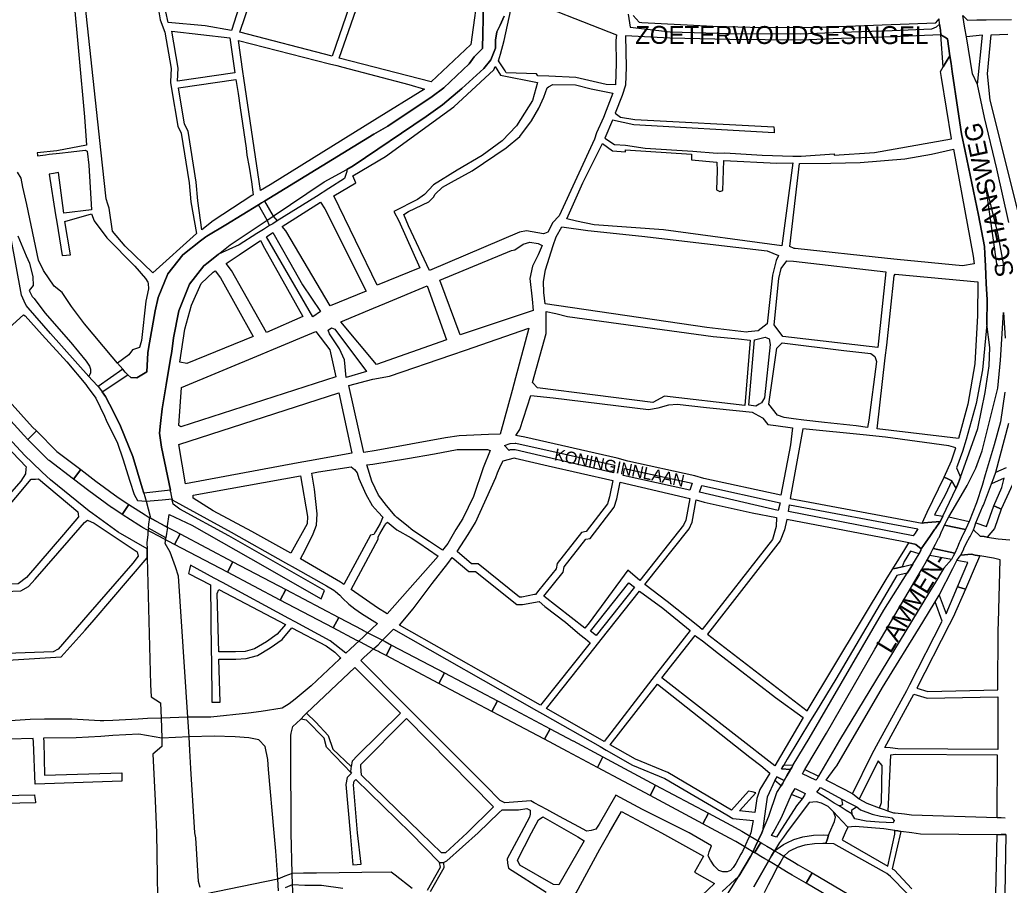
# Model space of a CAD drawing. Header units: metres. Extents: x 89872 to 99175, y 455036 to 468911.
# Tile 59 of 196: x 93082 to 93906, y 462456 to 463180. Entities that reach past the tile are written whole.
import ezdxf
from ezdxf.enums import TextEntityAlignment as Align

# ---------------------------------------------------------------- set-up
doc = ezdxf.new("R2010")
doc.units = ezdxf.units.M
for name, color, linetype in [('Spoorbaandeel', 10, 'Continuous'), ('Straatnamen', 7, 'Continuous'), ('Straatnamen doorgaand', 7, 'Continuous'), ('Wegdeel doorgaand', 1, 'Continuous')]:
    doc.layers.add(name, color=color, linetype=linetype)
doc.layers.add('Waterdeel', color=7, linetype='Continuous', true_color=0x00aaff)
doc.layers.add('Wegdeel', color=7, linetype='Continuous', true_color=0x9a9a9a)

msp = doc.modelspace()

# ---------------------------------------------------------------- linework, layer by layer
at = {"layer": 'Spoorbaandeel', "color": 7, "lineweight": -3}
for points in [[(93062.94, 462872.02), (93092.6, 462839.53), (93095.81, 462836.32), (93088.74, 462829.25), (93085.44, 462832.54), (93085.29, 462832.71), (93055.44, 462865.41), (93055.21, 462865.68), (93054.55, 462866.51), (93062.4, 462872.71)], [(93145.64, 462794.22), (93164.31, 462780.48), (93173.04, 462774.88), (93167.65, 462766.46), (93158.78, 462772.14), (93158.51, 462772.33), (93139.68, 462786.19), (93139.61, 462786.24), (93126.83, 462796), (93132.9, 462803.95)], [(93260.24, 462726.92), (93255.58, 462718.07), (93211.33, 462741.36), (93215.99, 462750.21)], [(93348.73, 462680.34), (93344.07, 462671.49), (93299.83, 462694.78), (93304.48, 462703.63)], [(93437.25, 462633.82), (93432.58, 462624.97), (93388.36, 462648.31), (93393.03, 462657.15)], [(93487.95, 462607.06), (93525.69, 462587.14), (93521.02, 462578.3), (93483.29, 462598.21), (93476.8, 462601.64), (93481.47, 462610.48)], [(93613.93, 462540.03), (93609.21, 462531.21), (93565.13, 462554.82), (93569.86, 462563.64)], [(93680.43, 462504.4), (93685.89, 462501.48), (93686.06, 462501.38), (93692.96, 462497.33), (93693.03, 462497.28), (93696.28, 462495.29), (93699.92, 462493.12), (93701.86, 462491.96), (93696.74, 462483.37), (93694.8, 462484.53), (93691.14, 462486.72), (93691.08, 462486.75), (93687.85, 462488.73), (93681.08, 462492.71), (93675.71, 462495.59), (93653.28, 462507.6), (93658, 462516.42)], [(93787.84, 462441.32), (93787.99, 462441.23), (93782.94, 462432.6), (93782.79, 462432.69), (93739.79, 462457.85), (93744.84, 462466.48)]]:
    msp.add_lwpolyline(points, close=True, dxfattribs=at)
at = {"layer": 'Spoorbaandeel', "color": 255, "lineweight": -3}
for points in [[(93112.89, 462819.23), (93132.9, 462803.95), (93126.83, 462796), (93106.56, 462811.48), (93106.05, 462811.92), (93088.74, 462829.25), (93095.81, 462836.32)], [(93186.88, 462766.02), (93189.21, 462764.53), (93190.65, 462763.61), (93192.34, 462762.72), (93207, 462754.94), (93209.53, 462753.61), (93211.27, 462752.69), (93215.99, 462750.21), (93211.33, 462741.36), (93206.61, 462743.85), (93204.87, 462744.76), (93202.33, 462746.1), (93202.32, 462746.11), (93187.66, 462753.88), (93185.78, 462754.87), (93185.43, 462755.08), (93183.82, 462756.11), (93181.49, 462757.6), (93167.65, 462766.46), (93173.04, 462774.88)], [(93304.48, 462703.63), (93299.83, 462694.78), (93255.58, 462718.07), (93260.24, 462726.92)], [(93368.61, 462669.88), (93369.38, 462669.47), (93371.55, 462668.33), (93378.77, 462664.61), (93384.12, 462661.85), (93384.16, 462661.83), (93386.58, 462660.56), (93387.54, 462660.05), (93393.03, 462657.15), (93388.36, 462648.31), (93382.88, 462651.2), (93381.91, 462651.71), (93379.52, 462652.98), (93374.19, 462655.72), (93366.95, 462659.45), (93366.91, 462659.47), (93364.72, 462660.63), (93363.95, 462661.03), (93344.07, 462671.49), (93348.73, 462680.34)], [(93481.47, 462610.48), (93476.8, 462601.64), (93432.58, 462624.97), (93437.25, 462633.82)], [(93544.76, 462577.08), (93544.79, 462577.07), (93569.86, 462563.64), (93565.13, 462554.82), (93540.08, 462568.24), (93521.02, 462578.3), (93525.69, 462587.14)], [(93658, 462516.42), (93653.28, 462507.6), (93609.21, 462531.21), (93613.93, 462540.03)], [(93703.1, 462491.23), (93706.97, 462488.92), (93710.42, 462486.86), (93713.41, 462485.08), (93717.52, 462482.63), (93721.13, 462480.48), (93729.99, 462475.2), (93733.2, 462473.29), (93744.84, 462466.48), (93739.79, 462457.85), (93728.13, 462464.67), (93728.1, 462464.69), (93724.87, 462466.61), (93716.01, 462471.89), (93712.4, 462474.04), (93708.29, 462476.49), (93705.3, 462478.27), (93701.85, 462480.33), (93697.98, 462482.64), (93696.74, 462483.37), (93701.86, 462491.96)]]:
    msp.add_lwpolyline(points, close=True, dxfattribs=at)
at = {"layer": 'Waterdeel', "lineweight": -3}
for p, q in [((93190, 462758.3), (93190.78, 462763.76)), ((93190.78, 462763.76), (93205.39, 462755.5)), ((93189.51, 462754.87), (93190, 462758.3)), ((93204.12, 462746.82), (93189.51, 462754.87)), ((93205.39, 462755.5), (93204.66, 462750.52)), ((93204.66, 462750.52), (93204.12, 462746.82))]:
    msp.add_line(p, q, dxfattribs=at)
for points in [[(93469.97, 463193.54), (93469.11, 463156.19), (93462.11, 463149.18), (93457.76, 463143.34), (93436.81, 463123.47), (93426.98, 463116.04), (93389.83, 463091.44), (93378.09, 463084.65), (93286.62, 463028.66), (93284.05, 463027.08), (93281.5, 463025.52), (93254.27, 463008.66), (93238.46, 462999.38), (93237.44, 462998.78), (93233.22, 462995.44), (93218.3, 462983.64), (93205.83, 462967.62), (93197.61, 462947.82), (93195.21, 462936.67), (93189.71, 462905.4), (93189.07, 462901.79), (93188.09, 462885.82), (93179.7, 462880.78), (93174.68, 462881.01), (93172.27, 462883.34), (93170.44, 462885.1), (93170.11, 462885.48), (93168.05, 462887.87), (93163.69, 462892.94), (93159.32, 462898.39), (93136.01, 462925.88), (93125.2, 462940.4), (93117.32, 462952.27), (93110.72, 462957.55), (93101.63, 462970.58), (93097.45, 462979.13), (93087.87, 463025.76), (93084.54, 463040.28), (93082.91, 463047.71), (93079.97, 463052.96)], [(93080.18, 462999.67), (93087.29, 462982.68), (93090.08, 462976.67), (93092.79, 462965.37), (93093.03, 462958), (93089.84, 462953.82), (93092.29, 462948.91), (93093.96, 462947.25), (93102.84, 462935.07), (93124.65, 462910.24), (93137.42, 462894.77), (93140.12, 462890.51), (93141.16, 462887.91), (93141.16, 462885), (93139.75, 462881.82), (93142.34, 462878.93), (93147.56, 462873.45), (93149.41, 462870.96), (93150.92, 462868.92), (93153.5, 462865), (93160.21, 462852.31), (93166.12, 462840.27), (93176.42, 462815.03), (93184.35, 462788.57), (93185.62, 462784.32), (93186.38, 462781.59), (93187.52, 462777.44), (93190.93, 462764.79), (93190.78, 462763.76), (93205.39, 462755.5), (93205.61, 462756.99), (93206.98, 462766.33), (93225.82, 462757.44), (93274.86, 462729.71), (93333.93, 462695.78), (93336.88, 462702.81), (93256.73, 462748.43), (93215.7, 462770.79), (93210.29, 462774.97), (93209.52, 462778.74), (93209.38, 462779.43), (93208.51, 462783.67), (93208.42, 462784.12), (93208.09, 462785.72), (93207.91, 462786.63), (93200.51, 462822.79), (93198.81, 462834.58), (93199.65, 462842.54), (93200.94, 462854.84), (93204.36, 462874.91), (93207.81, 462895.19), (93209.12, 462902.84), (93210.58, 462914.14), (93214.9, 462936.69), (93223.85, 462959.24), (93235.9, 462974.38), (93239.57, 462977.31), (93248.24, 462984.22), (93257.98, 462991.98), (93288.96, 463012.65), (93291.18, 463014.13), (93293.96, 463015.99), (93336.63, 463044.83), (93355.6, 463054.97), (93360.72, 463058.1), (93422.03, 463099.53), (93435.71, 463109.06), (93451.86, 463122.73), (93470.23, 463139.44), (93475.99, 463146.93), (93478.25, 463152.46), (93479.92, 463156.55), (93480.04, 463159.87), (93479.79, 463163.19), (93480.9, 463170.19), (93483.73, 463175.72), (93487.17, 463183.34)], [(93595.08, 463183.86), (93600.26, 463178.39), (93602.43, 463177.93), (93661.69, 463174.86), (93703.62, 463173.8), (93751.4, 463174.08), (93848.41, 463177.63), (93851.04, 463181.23)], [(93232.82, 462454.35), (93231.52, 462459.4), (93229.29, 462495.97), (93228.33, 462500), (93225.13, 462553.91), (93224.24, 462568.97), (93223.57, 462580.25), (93223.06, 462588.81), (93222.59, 462596.72), (93214.62, 462714.7), (93212.1, 462722.61), (93207.79, 462734.85), (93203.43, 462742.16), (93203.72, 462744.1), (93204.12, 462746.82), (93189.51, 462754.87), (93189.08, 462751.87), (93188.89, 462749.57), (93188.32, 462742.7), (93188.36, 462737.69), (93188.42, 462730.08), (93191.16, 462624.21), (93191.71, 462613.92), (93199.57, 462608.76), (93200.3, 462595.92), (93200.54, 462587.91), (93200.79, 462579.28), (93200.79, 462572.15), (93193.18, 462565.77), (93195.09, 462527.17), (93196.34, 462500), (93197.59, 462410.19)], [(93410.07, 462453.42), (93396.07, 462464.72), (93392.58, 462467.27), (93368.1, 462466.93), (93330.17, 462466.29), (93329.72, 462466.29), (93329.17, 462466.29), (93320, 462466.23), (93319.2, 462466.29), (93309.9, 462466.14), (93303.78, 462463.71), (93297.73, 462461.32), (93236.67, 462448.76)], [(93304.3, 462454.24), (93310.21, 462456.8), (93320.28, 462456.38), (93320.99, 462456.39), (93330.03, 462456.38), (93331.02, 462456.38), (93334.29, 462456.24), (93352.07, 462453.7)]]:
    msp.add_lwpolyline(points, dxfattribs=at)
at = {"layer": 'Wegdeel'}
for p, q in [((93854.54, 463140.93), (93852.56, 463167.71)), ((93852.56, 463167.71), (93855.96, 463165.66)), ((93855.96, 463165.66), (93858.08, 463164.39)), ((93858.08, 463164.39), (93860.16, 463150.28)), ((93860.16, 463150.28), (93857.03, 463145.06)), ((93857.03, 463145.06), (93854.54, 463140.93)), ((93281.5, 463025.52), (93284.05, 463027.08)), ((93288.96, 463012.65), (93281.5, 463025.52)), ((93284.05, 463027.08), (93286.62, 463028.66)), ((93286.62, 463028.66), (93293.96, 463015.99)), ((93293.96, 463015.99), (93297.32, 463012.06)), ((93290.95, 463008.09), (93288.96, 463012.65)), ((93293.59, 463009.73), (93290.95, 463008.09)), ((93297.32, 463012.06), (93293.59, 463009.73)), ((93841.22, 462768.33), (93855.3, 462797.53)), ((93855.3, 462797.53), (93858.28, 462796.16)), ((93861.62, 462794.64), (93856.16, 462782.55)), ((93858.28, 462796.16), (93861.62, 462794.64)), ((93856.16, 462782.55), (93847.33, 462765.98)), ((93836.86, 462759.28), (93841.22, 462768.33)), ((93890.68, 462756.36), (93896.75, 462773.64)), ((93896.75, 462773.64), (93901.26, 462771.61)), ((93903.01, 462770.82), (93897.36, 462754.74)), ((93901.26, 462771.61), (93903.01, 462770.82)), ((93841.79, 462759.66), (93838.55, 462759.41)), ((93852.04, 462760.44), (93841.79, 462759.66)), ((93847.33, 462765.98), (93854.32, 462765.12)), ((93852.98, 462762.36), (93852.04, 462760.44)), ((93854.32, 462765.12), (93852.98, 462762.36)), ((93855.52, 462757.36), (93857.65, 462761.39)), ((93857.65, 462761.39), (93859.23, 462764.38)), ((93859.23, 462764.38), (93876.25, 462760.42)), ((93876.25, 462760.42), (93874.85, 462757.51)), ((93838.55, 462759.41), (93836.86, 462759.28)), ((93851.34, 462747.66), (93853.48, 462752.62)), ((93853.48, 462752.62), (93853.68, 462753.09)), ((93853.68, 462753.09), (93855.52, 462757.36)), ((93855.52, 462757.36), (93873.07, 462753.8)), ((93873.07, 462753.8), (93855.52, 462757.36)), ((93873.07, 462753.8), (93870.91, 462749.21)), ((93874.85, 462757.51), (93873.07, 462753.8)), ((93879.93, 462753.67), (93880.62, 462755.82)), ((93885.43, 462748.4), (93879.93, 462753.67)), ((93880.62, 462755.82), (93881.77, 462759.44)), ((93881.77, 462759.44), (93890.68, 462756.36)), ((93897.36, 462754.74), (93891.2, 462747.54)), ((93848.07, 462741.57), (93850.69, 462746.46)), ((93850.69, 462746.46), (93851.07, 462747.17)), ((93851.07, 462747.17), (93851.34, 462747.66)), ((93868.42, 462743.93), (93867.9, 462742.65)), ((93870.68, 462748.74), (93868.42, 462743.93)), ((93870.91, 462749.21), (93870.68, 462748.74)), ((93888.71, 462747.91), (93885.43, 462748.4)), ((93891.2, 462747.54), (93888.71, 462747.91)), ((93812.23, 462720.87), (93822.3, 462736.99)), ((93827.05, 462735.58), (93821.86, 462727.11)), ((93822.3, 462736.99), (93825.84, 462742.65)), ((93825.84, 462742.65), (93828.27, 462742.1)), ((93834.52, 462733.37), (93827.05, 462735.58)), ((93828.27, 462742.1), (93830.7, 462741.55)), ((93830.7, 462741.55), (93831.7, 462741.32)), ((93831.7, 462741.32), (93836.12, 462737.54)), ((93835.75, 462736.58), (93834.52, 462733.37)), ((93836.12, 462737.54), (93835.75, 462736.58)), ((93844.52, 462734.73), (93846.07, 462737.84)), ((93846.07, 462737.84), (93848.07, 462741.57)), ((93864.36, 462734.04), (93846.07, 462737.84)), ((93846.07, 462737.84), (93864.36, 462734.04)), ((93866.17, 462738.43), (93864.36, 462734.04)), ((93866.41, 462739.02), (93866.17, 462738.43)), ((93867.9, 462742.65), (93866.41, 462739.02)), ((93821.86, 462727.11), (93820.15, 462722.7)), ((93843.25, 462732.2), (93844.52, 462734.73)), ((93861.41, 462728.88), (93843.25, 462732.2)), ((93862.92, 462731.52), (93861.41, 462728.88)), ((93864.36, 462734.04), (93862.92, 462731.52)), ((93865.95, 462727.78), (93867.95, 462730.69)), ((93875.06, 462726.13), (93865.95, 462727.78)), ((93867.95, 462730.69), (93869.14, 462732.44)), ((93869.14, 462732.44), (93878.07, 462733.18)), ((93878.07, 462733.18), (93881.31, 462732.49)), ((93881.31, 462732.49), (93885.06, 462731.7)), ((93885.06, 462731.7), (93882.09, 462724.85)), ((93815.51, 462721.63), (93812.23, 462720.87)), ((93820.15, 462722.7), (93815.51, 462721.63)), ((93866.49, 462705.99), (93875.06, 462726.13)), ((93882.09, 462724.85), (93873.03, 462703.96)), ((93869.53, 462705.04), (93866.49, 462705.99)), ((93873.03, 462703.96), (93869.53, 462705.04)), ((93317.07, 462595.22), (93319.8, 462598.12)), ((93321.74, 462594.31), (93317.07, 462595.22)), ((93319.8, 462598.12), (93321.81, 462600.26)), ((93321.81, 462600.26), (93329.48, 462592.59)), ((93336.61, 462579.21), (93321.74, 462594.31)), ((93329.48, 462592.59), (93340, 462581.6)), ((93338.51, 462571.61), (93336.61, 462579.21)), ((93340, 462581.6), (93343.89, 462570.16)), ((93359.37, 462550.01), (93338.51, 462571.61)), ((93343.89, 462570.16), (93359.08, 462555.58)), ((93358.89, 462553.78), (93358.6, 462551.13)), ((93359.08, 462555.58), (93358.89, 462553.78)), ((93719.29, 462553.65), (93720.35, 462555.47)), ((93726.85, 462553.06), (93719.29, 462553.65)), ((93720.35, 462555.47), (93721.03, 462556.67)), ((93721.03, 462556.67), (93729.02, 462556.82)), ((93727.84, 462554.77), (93726.85, 462553.06)), ((93729.02, 462556.82), (93727.84, 462554.77)), ((93358.6, 462551.13), (93359.37, 462550.01)), ((93713.63, 462543.83), (93714.83, 462545.91)), ((93714.83, 462545.91), (93715.42, 462546.95)), ((93715.42, 462546.95), (93721.57, 462543.91)), ((93736.75, 462549.55), (93737.64, 462551.06)), ((93748.05, 462544.03), (93736.75, 462549.55)), ((93737.64, 462551.06), (93738.82, 462553.04)), ((93738.82, 462553.04), (93750.24, 462547.51)), ((93750.24, 462547.51), (93748.7, 462545.07)), ((93718.95, 462539.37), (93713.63, 462543.83)), ((93720.29, 462541.7), (93718.95, 462539.37)), ((93720.61, 462542.25), (93720.29, 462541.7)), ((93721.57, 462543.91), (93720.61, 462542.25)), ((93748.7, 462545.07), (93748.05, 462544.03)), ((93727.67, 462532), (93729.8, 462535.64)), ((93736.51, 462528.44), (93727.67, 462532)), ((93729.8, 462535.64), (93730.62, 462537.04)), ((93730.62, 462537.04), (93739.09, 462532.86)), ((93738.36, 462531.61), (93736.51, 462528.44)), ((93739.09, 462532.86), (93738.36, 462531.61)), ((93767.43, 462522.62), (93770.66, 462523.77)), ((93773.44, 462518.77), (93767.43, 462522.62)), ((93770.66, 462523.77), (93769.56, 462528.19)), ((93769.56, 462528.19), (93776.17, 462524.91)), ((93776.17, 462524.91), (93782.23, 462521.9)), ((93782.23, 462521.9), (93777.67, 462518.85)), ((93516.02, 462510.95), (93519.46, 462513.45)), ((93519.46, 462513.45), (93542.99, 462500)), ((93778.04, 462515.82), (93773.44, 462518.77)), ((93777.67, 462518.85), (93778.04, 462515.82)), ((93510.04, 462500), (93516.02, 462510.95)), ((93498.31, 462477.15), (93510.04, 462500)), ((93542.99, 462500), (93548.94, 462496.61)), ((93548.94, 462496.61), (93554.04, 462493.4)), ((93729.61, 462494.47), (93737, 462496.73)), ((93737, 462496.73), (93746, 462498.21)), ((93746, 462498.21), (93753.97, 462498.47)), ((93753.97, 462498.47), (93758.57, 462498.23)), ((93758.57, 462498.23), (93757.61, 462494.98)), ((93554.04, 462493.4), (93532.8, 462456.53)), ((93713.24, 462484.97), (93720.92, 462490.22)), ((93720.92, 462490.22), (93723.75, 462491.76)), ((93723.75, 462491.76), (93729.61, 462494.47)), ((93738.67, 462489.61), (93732.22, 462487.65)), ((93746.71, 462490.93), (93738.67, 462489.61)), ((93753.91, 462491.17), (93746.71, 462490.93)), ((93756.44, 462491.04), (93753.91, 462491.17)), ((93757.61, 462494.98), (93756.44, 462491.04)), ((93708.27, 462476.29), (93710.85, 462480.79)), ((93710.85, 462480.79), (93713.24, 462484.97)), ((93721.03, 462480.41), (93718.57, 462476.19)), ((93724.74, 462483.99), (93721.03, 462480.41)), ((93725.43, 462484.37), (93724.74, 462483.99)), ((93727.04, 462485.24), (93725.43, 462484.37)), ((93732.22, 462487.65), (93727.04, 462485.24)), ((93423.04, 462452.18), (93433.86, 462471.21)), ((93433.86, 462471.21), (93433.15, 462475.36)), ((93433.15, 462475.36), (93434.89, 462475.36)), ((93434.89, 462475.36), (93436.32, 462475.36)), ((93436.32, 462475.36), (93436.7, 462470.73)), ((93500.42, 462473.05), (93498.31, 462477.15)), ((93528.4, 462456.93), (93500.42, 462473.05)), ((93696.05, 462454.98), (93708.27, 462476.29)), ((93715.99, 462471.77), (93713.04, 462466.04)), ((93716.93, 462473.38), (93715.99, 462471.77)), ((93718.57, 462476.19), (93716.93, 462473.38)), ((93436.7, 462470.73), (93425.16, 462450.75)), ((93713.04, 462466.04), (93708.13, 462456.46)), ((93532.8, 462456.53), (93528.4, 462456.93)), ((93708.13, 462456.46), (93704.77, 462449.93))]:
    msp.add_line(p, q, dxfattribs=at)
for points in [[(93291.66, 463274.9), (93288.48, 463264.23), (93259.02, 463171.35), (93237.08, 463175.18), (93206.01, 463178.01), (93202.2, 463195.94), (93202.44, 463203.8), (93196.92, 463232.54), (93194.21, 463234.39), (93190.41, 463253.06), (93242.36, 463287.54), (93250.95, 463289.23), (93262.41, 463285.87)], [(93343.16, 463149.85), (93266.02, 463170), (93291.72, 463245.64), (93297.24, 463260.56), (93301.25, 463271), (93350.87, 463251.95), (93366.68, 463245.88), (93373.27, 463243.35), (93375.06, 463242.42)], [(93426.01, 463128.27), (93349.25, 463148.27), (93381.08, 463240.21), (93381.92, 463239.95), (93466.28, 463210.79), (93459.3, 463159.71)], [(93580.38, 463125.81), (93572.52, 463126.3), (93547.1, 463132.11), (93524.6, 463133.05), (93515.46, 463133.43), (93514.2, 463135.08), (93488.98, 463135.9), (93487.95, 463137.49), (93482.34, 463146.09), (93484.18, 463151.44), (93487.21, 463163.05), (93492.88, 463188.51), (93496.29, 463199.48), (93497.08, 463200.95), (93581.24, 463167.65), (93580.62, 463162.85), (93580.75, 463143.93)], [(93213.86, 463128.84), (93214.46, 463139.89), (93209.11, 463170.85), (93257.51, 463165.27), (93261.89, 463136)], [(93283.36, 463037.45), (93269.47, 463131.42), (93268.64, 463137.03), (93264.8, 463163), (93341.07, 463143.47), (93347.08, 463141.95), (93352.2, 463140.65), (93407.52, 463126.11), (93420.47, 463122.39), (93378.87, 463096.7), (93291.48, 463042.33)], [(93479.73, 463141.13), (93484.14, 463134.09), (93515.14, 463127.8), (93510.99, 463112.79), (93497.61, 463091.47), (93485.42, 463079.13), (93468.71, 463066.64), (93447.9, 463054.45), (93428.13, 463042.26), (93420.55, 463034.23), (93414.65, 463029.83), (93394.95, 463020.05), (93398.94, 463012.06), (93416.54, 462972.83), (93381.03, 462958.31), (93344.59, 463033.06), (93363.12, 463043.87), (93360.44, 463049.83), (93387.88, 463065.92), (93445.01, 463107.62), (93478.57, 463138.46)], [(93234.22, 463004.7), (93230.83, 463028.75), (93229.34, 463044.5), (93222.64, 463087.23), (93219.72, 463093.05), (93214.76, 463123.35), (93262.73, 463130.42), (93264.48, 463118.72), (93266.29, 463106.65), (93271.35, 463072.82), (93271.98, 463067.14), (93273.94, 463056.99), (93275.78, 463044.74), (93277.12, 463033.99), (93275.95, 463033.22), (93243.56, 463012.22)], [(93578.04, 463118.81), (93572.52, 463104.43), (93570.18, 463098.66), (93564.53, 463085.65), (93562.81, 463080.36), (93533.08, 463016.15), (93527.65, 463010.44), (93526.56, 463007.95), (93523.84, 463002.67), (93520.95, 463001.47), (93520.04, 463001.09), (93505.89, 463003.73), (93499.9, 463002.67), (93424.82, 462970.47), (93407.22, 463007.98), (93403.36, 463017.34), (93407.07, 463019.87), (93424.02, 463028.05), (93428.18, 463031.91), (93429.51, 463034.44), (93435.46, 463040.39), (93443.04, 463044.4), (93460.43, 463054.07), (93488.9, 463073.1), (93500.35, 463082.67), (93510.01, 463095.75), (93516.1, 463106.31), (93520.26, 463115.67), (93523.09, 463123.4), (93524.23, 463124.09), (93527.78, 463126.23), (93546.96, 463125.78), (93559.88, 463122.51)], [(93719.52, 462991.19), (93620.54, 463004.44), (93562.6, 463008.86), (93547.56, 463011.76), (93539.66, 463013.74), (93553.05, 463043.96), (93569.32, 463076.92), (93577.77, 463070.77), (93588.66, 463069.71), (93588.66, 463071.64), (93643.82, 463067.81), (93643.8, 463063.14), (93665.24, 463061.17), (93665.3, 463053.83), (93664.87, 463037.92), (93667.62, 463036.55), (93670.2, 463037.57), (93670.91, 463062.45), (93715.33, 463060.32), (93728.73, 463060.67)], [(93870.78, 462974.53), (93816.07, 462979.79), (93807.8, 462980.65), (93730.67, 462989.01), (93729.84, 462988.98), (93726.15, 462990.58), (93734.38, 463060.18), (93760.46, 463060.32), (93784.98, 463061.03), (93822.3, 463063.88), (93844.68, 463067.79), (93863.07, 463072), (93879.6, 462982.52), (93880.34, 462976.26)], [(93341.5, 462941.01), (93304.45, 463003.72), (93301.34, 463007.36), (93333.39, 463027.85), (93337.18, 463022.25), (93371.76, 462953.37)], [(93689.87, 462919.07), (93656.68, 462922.77), (93521.49, 462942.78), (93520.43, 462952.15), (93520.22, 462961.45), (93521.77, 462971.14), (93528.25, 462991.42), (93530.8, 462998.73), (93535.36, 463007.09), (93557.19, 463004.15), (93602.32, 462999.17), (93707.16, 462987.09), (93716.69, 462983.21), (93714.85, 462978.91), (93711.56, 462966.58), (93707.18, 462925.87), (93699.7, 462920.08), (93691.43, 462919.23)], [(93327.14, 462931.75), (93288.21, 462998.75), (93293.5, 463002.24), (93307.69, 462977.77), (93318.5, 462958.62), (93333.63, 462936.38)], [(93288.39, 462918.77), (93259.06, 462970.67), (93254.57, 462976.29), (93265.48, 462983.77), (93283.28, 462995.51), (93286.54, 462989.2), (93318.65, 462932.06)], [(93450.35, 462916.61), (93433.37, 462962.33), (93493.27, 462987.35), (93496.22, 462987.92), (93503.17, 462992.64), (93508.61, 462994.23), (93515.68, 462993.17), (93518.95, 462991.59), (93515.68, 462983.67), (93510.79, 462974.17), (93508.66, 462963.86), (93510.49, 462946.49), (93511.49, 462937)], [(93799.93, 462906.08), (93720.45, 462915.35), (93713.08, 462925.06), (93716.91, 462963.82), (93718.9, 462972.27), (93723.7, 462978.66), (93729.14, 462978.29), (93806.62, 462969.45)], [(93221.69, 462892.83), (93215.8, 462893.83), (93219.92, 462921.35), (93225.46, 462941.55), (93233.75, 462959.7), (93243.73, 462969.2), (93245.28, 462970.14), (93249.79, 462964.49), (93277.27, 462915.38)], [(93867.33, 462830.03), (93799.4, 462838.07), (93805.95, 462897.52), (93807.22, 462908.1), (93813.59, 462966.11), (93814.2, 462967.45), (93883.47, 462961.02), (93883.29, 462933.01), (93881.08, 462892.53), (93875.19, 462858.58)], [(93380.26, 462891.9), (93350.61, 462927.73), (93377.73, 462938.98), (93387.38, 462942.98), (93422.87, 462957.69), (93438.92, 462912.6)], [(93688.51, 462857.61), (93621.31, 462865.44), (93611.51, 462860.16), (93515.19, 462872.3), (93510.92, 462876.89), (93522.38, 462917.73), (93522.42, 462927.99), (93522.44, 462934.51), (93522.24, 462936.26), (93530.54, 462934.48), (93540.3, 462931.97), (93662.12, 462915.38), (93683.35, 462913.5), (93693.08, 462912.36)], [(93216.75, 462839.7), (93214.9, 462840.93), (93217.06, 462872.75), (93283.52, 462900.33), (93294.21, 462904.76), (93329.46, 462919.39), (93341.19, 462904.26), (93346.44, 462881.71)], [(93345.36, 462921.55), (93371.96, 462886.07), (93355.01, 462881.1), (93353.7, 462895.92), (93349.38, 462904.87), (93341.04, 462917.54), (93339.8, 462920.63), (93342.58, 462922.48)], [(93507.78, 462922.17), (93496.59, 462880.76), (93493.74, 462870.25), (93483.81, 462833.52), (93474.12, 462833.21), (93449.42, 462832.28), (93438.1, 462830.67), (93380.02, 462820.01), (93369.88, 462818.18), (93357.22, 462874.22), (93377.24, 462879.75), (93391.37, 462882.02), (93443.29, 462899.93), (93454.74, 462903.87)], [(93697.87, 462857.06), (93691.92, 462857.74), (93696.68, 462912.66), (93705.58, 462914.86), (93707.08, 462914.25), (93708.9, 462913.51), (93709.6, 462908.58), (93705.09, 462863.99), (93702.6, 462859.73), (93700.57, 462858.58)], [(93791.3, 462839.3), (93781.73, 462840.62), (93755.06, 462843.26), (93738.04, 462845.39), (93729.33, 462846.48), (93721.33, 462847.48), (93715.88, 462849.41), (93708.57, 462858.76), (93715.41, 462905.65), (93719.71, 462910.11), (93771.43, 462903.68), (93794.04, 462901.06), (93797.24, 462898.57), (93798.66, 462894.3), (93792.27, 462845.25)], [(93348.91, 462868.11), (93359.72, 462817.77), (93324.41, 462811.27), (93314.88, 462809.51), (93220.46, 462792.13), (93214.9, 462824.87)], [(93718.67, 462782.5), (93654.18, 462796.63), (93646.69, 462798.72), (93590.55, 462811.01), (93581.81, 462813.41), (93504.42, 462831.1), (93496.81, 462832.58), (93500.39, 462837.65), (93509.39, 462866.02), (93528.07, 462864.06), (93608.06, 462854.16), (93616.01, 462855.56), (93624.89, 462858.04), (93632, 462858.76), (93656.52, 462855.91), (93686.85, 462852.81), (93694.72, 462852), (93697.32, 462850.59), (93703.25, 462847.38), (93703.64, 462846.89), (93707.72, 462841.68), (93714.48, 462840.95), (93728.4, 462839.03), (93726.7, 462824.63)], [(93009.39, 462763.7), (93007.21, 462765.02), (93003.87, 462823.94), (93041, 462854.56), (93087.17, 462806.37), (93087.01, 462804.51), (93086.67, 462800.34), (93082.9, 462794.32), (93059.82, 462768.22), (93055.3, 462765.71)], [(93578.52, 462801.12), (93496.46, 462820.41), (93492.28, 462820.41), (93491.29, 462820.04), (93487.56, 462824.05), (93492.28, 462825.82), (93496.3, 462826.03), (93496.95, 462826.06), (93579.38, 462807.63)], [(93435.55, 462736.42), (93424.62, 462743.91), (93410.86, 462752.88), (93405.36, 462757.57), (93397.28, 462763.84), (93395.97, 462765.4), (93388.84, 462773.97), (93382, 462782.68), (93376.42, 462794.29), (93372.29, 462807.94), (93377.38, 462808.63), (93406.16, 462813.25), (93428.91, 462817.16), (93447.74, 462820.72), (93473.33, 462820.72), (93475.52, 462820.07), (93469.64, 462805.31), (93461.6, 462781.46), (93452.51, 462763.16), (93446.86, 462753.94), (93439.98, 462742.19)], [(93578.13, 462794.85), (93575.35, 462781.08), (93573.63, 462775.43), (93555.7, 462752.09), (93552.01, 462751.35), (93531.62, 462725.3), (93530.64, 462720.88), (93516.26, 462703.01), (93513.44, 462699.5), (93512.67, 462699.35), (93501.89, 462697.29), (93499.93, 462697.29), (93465.53, 462725.05), (93459.88, 462725.05), (93447.72, 462735.44), (93457.05, 462749.63), (93463.09, 462759.58), (93480.08, 462797.26), (93481.47, 462801.37), (93484.41, 462807.81), (93486.33, 462811.18), (93495.74, 462813.78), (93496.4, 462813.62), (93523.87, 462807.14)], [(93353.12, 462707.79), (93351.83, 462708.68), (93350.2, 462709.81), (93316.66, 462729.37), (93320.54, 462736.49), (93327.34, 462750.29), (93330.04, 462757.42), (93330.78, 462767), (93328.45, 462787.47), (93326.3, 462801), (93331.72, 462802.23), (93359.17, 462806.14), (93361.92, 462804.01), (93364.05, 462801.17), (93365.47, 462796.41), (93371.52, 462783.39), (93376.85, 462773.79), (93381.82, 462768.46), (93385.68, 462764.15), (93383.4, 462758.94), (93379.55, 462752.24), (93378.1, 462749.72), (93375.22, 462749.11)], [(93642.63, 462786.8), (93586.74, 462799.09), (93587.84, 462804.86), (93644.48, 462792.7)], [(93010.46, 462704.97), (93007.88, 462757.71), (93060.07, 462760.72), (93065.84, 462765.23), (93091.43, 462795.85), (93095.1, 462796), (93097.46, 462796.1), (93130.58, 462768.75), (93130.81, 462766.77), (93131.08, 462764.48), (93118.42, 462749.79), (93087.42, 462713.8), (93080.65, 462708.28)], [(93308.68, 462734.01), (93275.92, 462752.11), (93243.59, 462769.53), (93226.88, 462780.19), (93226.88, 462782.68), (93316.85, 462798.85), (93322.6, 462764.79), (93322.31, 462758.51)], [(93554.71, 462671.35), (93520.36, 462698.1), (93536.44, 462718.09), (93537.43, 462722.55), (93555.52, 462745.66), (93559.24, 462746.4), (93579.3, 462772.51), (93581.45, 462779.57), (93584.12, 462793.4), (93642.39, 462779.68), (93639.11, 462761.77), (93637.15, 462757.34), (93600.62, 462711.29), (93590.71, 462719.72), (93558.19, 462675.62)], [(93652.46, 462790.74), (93718.06, 462776.11), (93716.46, 462769.72), (93650.62, 462784.96)], [(93652.78, 462670.28), (93649.16, 462673.26), (93623.57, 462693.64), (93605, 462707.92), (93641.91, 462754.46), (93644.43, 462760.12), (93647.82, 462778.68), (93654.39, 462776.64), (93694.54, 462767.75), (93715.11, 462763.83), (93714.7, 462756.25), (93711.63, 462745.56)], [(93829.52, 462748.53), (93725.06, 462768.99), (93725.92, 462774.39), (93833.17, 462754.37), (93830.95, 462750.82)], [(93015.61, 462648.03), (93014.96, 462648.63), (93013.41, 462650.05), (93010.99, 462697.21), (93014.78, 462699.64), (93082.65, 462702.41), (93089.27, 462706.27), (93094.79, 462712.34), (93123.32, 462744.89), (93135.9, 462759.81), (93138.66, 462761.74), (93144.18, 462759.26), (93180.05, 462735.25), (93180.87, 462731.66), (93176.46, 462725.59), (93138.85, 462682.31), (93114.1, 462653.83), (93109.69, 462651.62)], [(93389.27, 462683.15), (93381.07, 462688.3), (93359.15, 462703.62), (93381.74, 462745.7), (93381.73, 462747.84), (93383.09, 462750.21), (93386.94, 462756.9), (93388.1, 462758.92), (93389.46, 462759.93), (93397.37, 462753.64), (93409.39, 462746.99), (93415.78, 462742.81), (93431.99, 462731.58)], [(93443.79, 462730.4), (93457.61, 462718.78), (93463.31, 462718.78), (93497.71, 462691.02), (93502.49, 462691.02), (93516.38, 462693.68), (93521.3, 462689.41), (93538.36, 462676.39), (93550.57, 462665.99), (93555.11, 462662.25), (93559.1, 462658.95), (93517.71, 462606.77), (93399.65, 462673.88), (93410.99, 462687.52), (93426.83, 462708.65), (93439.92, 462725.44)], [(93304.22, 462674.41), (93297.27, 462666.21), (93288.3, 462659.92), (93278.28, 462654.09), (93270.38, 462651.84), (93262.51, 462651.36), (93248.38, 462651.36), (93246.92, 462700.28), (93248.46, 462703.76)], [(93570.81, 462576.58), (93522.57, 462604.01), (93563.42, 462655.51), (93568.46, 462661.85), (93600.53, 462702.29), (93619.82, 462687.94), (93642.92, 462669.26), (93614.62, 462633.41), (93610.74, 462628.37)], [(93564.08, 462665.23), (93559.51, 462668.77), (93591.45, 462709.19), (93596.1, 462705.59)], [(93563.89, 462503.03), (93560.08, 462501.98), (93556.27, 462501.45), (93549.6, 462505), (93533.54, 462513.73), (93522.78, 462519.59), (93512.33, 462525.25), (93509.49, 462526.78), (93487.73, 462525.2), (93483.7, 462527.02), (93471.39, 462539.9), (93410.57, 462600.73), (93405.82, 462605.47), (93403.23, 462608.07), (93367.16, 462644.18), (93369.68, 462646.71), (93378.15, 462654.16), (93381.83, 462657.41), (93384.08, 462659.73), (93394.45, 462670.45), (93514.25, 462602.41), (93519.11, 462599.65), (93567.42, 462572.19), (93572.41, 462569.35), (93594.61, 462556.73), (93621.54, 462545.59), (93673.43, 462515.02), (93678.48, 462512.05), (93695.38, 462510.24), (93693.61, 462500), (93692.33, 462497.2), (93690.42, 462493.02), (93690.24, 462492.63), (93688.16, 462488.06), (93686.47, 462484.37), (93685.27, 462482.14), (93681.12, 462474.46), (93678.84, 462471.05), (93676.41, 462468.62), (93673.65, 462467.32), (93670.08, 462467.48), (93666.83, 462468.62), (93662.93, 462472.35), (93659.69, 462477.22), (93657.9, 462480.8), (93658.71, 462484.04), (93660.66, 462489.08), (93642.07, 462500), (93602.86, 462519.63), (93580.71, 462531.58), (93566.61, 462507.26)], [(93713.59, 462556.22), (93619.12, 462629.82), (93647.03, 462665.29), (93648.41, 462664.17), (93653.05, 462660.77), (93666.58, 462649.97), (93714.07, 462613.36), (93737.4, 462596.58)], [(93691.58, 462534.92), (93677.39, 462519.07), (93624, 462550.52), (93597.03, 462561.68), (93575.82, 462573.73), (93615.35, 462624.54), (93692.6, 462563.26), (93701.9, 462556.29), (93709.55, 462549.85), (93701.05, 462536.42), (93698.59, 462528.64), (93696.91, 462517.04), (93684.14, 462518.37), (93697.81, 462533.65), (93694.7, 462534.28)], [(93900.1, 462569.68), (93816.46, 462570.45), (93810.16, 462571.08), (93805.72, 462571.52), (93829.88, 462616.13), (93840.97, 462612.73), (93900.32, 462613.94)], [(93438.16, 462483.29), (93434.73, 462483.29), (93417.42, 462500), (93367.84, 462548.4), (93367.29, 462555.54), (93367.31, 462557.2), (93405.56, 462595.72), (93478.32, 462521.87), (93456.18, 462500)], [(93519.46, 462513.45), (93542.99, 462500), (93548.94, 462496.61), (93554.04, 462493.4), (93532.8, 462456.53), (93528.4, 462456.93), (93500.42, 462473.05), (93498.31, 462477.15), (93510.04, 462500), (93516.02, 462510.95)], [(93608.2, 462378.51), (93599.34, 462381.86), (93531.29, 462420.44), (93541.77, 462440.25), (93547.36, 462449.81), (93567.16, 462486.32), (93572.8, 462496.03), (93575.11, 462500), (93585.43, 462517.79), (93618.69, 462500), (93653.91, 462480.56), (93646.52, 462467.19), (93663.17, 462457.67), (93652.59, 462447.67), (93647.03, 462442.02), (93644.99, 462439.91), (93640.96, 462434.81)]]:
    msp.add_lwpolyline(points, close=True, dxfattribs=at)
for points in [[(93196.86, 463195.46), (93199.48, 463180.26), (93203.31, 463169.85), (93208.55, 463139.56), (93207.91, 463128.73), (93208.07, 463127.76), (93208.93, 463122.49), (93214.06, 463091.22), (93216.97, 463085.41), (93223.5, 463043.77), (93224.99, 463028.03), (93229.67, 463001.51), (93193.13, 462968.67), (93170.16, 462990.78), (93159.35, 463003.56), (93156.61, 463022.63), (93155.54, 463025.98), (93154.07, 463030.59), (93149.67, 463071.53), (93149.11, 463076.69), (93134.59, 463211.73)], [(93126.66, 463203.16), (93135.93, 463099.16), (93137.71, 463075.47), (93112.84, 463070.65), (93096.46, 463069.04), (93096.6, 463067.28), (93096.65, 463066.62), (93103.43, 463067.39), (93106.49, 463067.78), (93115.25, 463068.62), (93124.91, 463069.83), (93136.53, 463071.15), (93138.29, 463070.31), (93139.61, 463058.73), (93141.82, 463021.37), (93118.84, 463018.39), (93114.4, 463052.58), (93109.97, 463051.7), (93106.34, 463051.03), (93111.9, 463017.09), (93112.88, 463011.1), (93117.48, 462983.02), (93120.86, 462983.33), (93124.27, 462983.64), (93119.65, 463011.66), (93142.02, 463017.98), (93144.15, 463012.23), (93154.69, 462997.85), (93178.02, 462974.26), (93187.11, 462963.94), (93189.07, 462960.75), (93189.17, 462959.66), (93189.56, 462955.1), (93187.35, 462944.78), (93183.67, 462912.1), (93182.19, 462906.02), (93176.29, 462904.08), (93173.26, 462900.1), (93163.69, 462892.94), (93168.05, 462887.87), (93147.56, 462873.45), (93142.34, 462878.93), (93139.75, 462881.82), (93107.6, 462917.85), (93089.02, 462939.25), (93087.22, 462941.32), (93085.42, 462944.79), (93083.41, 462950.01), (93065.6, 463047.6)], [(93487.17, 463183.34), (93483.73, 463175.72), (93480.9, 463170.19), (93479.79, 463163.19), (93480.04, 463159.87), (93479.92, 463156.55), (93478.25, 463152.46), (93475.99, 463146.93), (93470.23, 463139.44), (93451.86, 463122.73), (93435.71, 463109.06), (93422.03, 463099.53), (93360.72, 463058.1), (93355.6, 463054.97), (93355.47, 463053.39), (93353.54, 463047.62), (93340.45, 463039.18), (93330.2, 463032.58), (93297.32, 463012.06), (93293.59, 463009.73), (93290.95, 463008.09), (93285.72, 463004.83), (93280.24, 463001.41), (93265.32, 462992.1), (93248.24, 462984.22), (93239.57, 462977.31), (93235.9, 462974.38), (93223.85, 462959.24), (93214.9, 462936.69), (93210.58, 462914.14), (93209.12, 462902.84), (93207.81, 462895.19), (93204.36, 462874.91), (93200.94, 462854.84), (93199.65, 462842.54), (93198.81, 462834.58), (93200.51, 462822.79), (93207.91, 462786.63), (93185.62, 462784.32), (93184.35, 462788.57), (93176.42, 462815.03), (93166.12, 462840.27), (93160.21, 462852.31), (93153.5, 462865), (93150.92, 462868.92), (93172.27, 462883.34), (93174.68, 462881.01), (93179.7, 462880.78), (93188.09, 462885.82), (93189.07, 462901.79), (93189.71, 462905.4), (93195.21, 462936.67), (93197.61, 462947.82), (93205.83, 462967.62), (93218.3, 462983.64), (93233.22, 462995.44), (93237.44, 462998.78), (93238.46, 462999.38), (93254.27, 463008.66), (93281.5, 463025.52), (93284.05, 463027.08), (93286.62, 463028.66), (93378.09, 463084.65), (93389.83, 463091.44), (93426.98, 463116.04), (93436.81, 463123.47), (93457.76, 463143.34), (93462.11, 463149.18), (93469.11, 463156.19), (93469.97, 463193.54)], [(93590.85, 463185.03), (93592.48, 463174.07), (93625.99, 463170.26), (93675.97, 463168.98), (93735.06, 463168.48), (93769.21, 463169.99), (93811.72, 463171.22), (93844.87, 463172.65), (93849.02, 463174.52), (93851.54, 463176.78), (93852.12, 463171.61), (93852.56, 463167.71), (93811.9, 463166.01), (93769.4, 463164.78), (93735.15, 463163.26), (93675.88, 463163.76), (93625.75, 463165.04), (93588.73, 463166.91), (93589.35, 463140.62), (93588.61, 463125.56), (93585.91, 463117.09), (93580.01, 463102.1), (93584.52, 463098.91), (93596.56, 463096.81), (93712.67, 463090.89), (93712.98, 463088.05), (93713.22, 463085.82), (93595.71, 463092.56), (93577.8, 463096.2), (93571.41, 463081.22), (93579.41, 463076.04), (93588.66, 463075.52), (93605.23, 463072.83), (93645.16, 463070.45), (93665.51, 463068.75), (93671.88, 463069.09), (93702.93, 463067.06), (93728.73, 463066.32), (93735.61, 463066.08), (93763.2, 463068.3), (93763.23, 463067.07), (93796.96, 463069.18), (93861.48, 463080.83), (93853.08, 463132.04), (93852.26, 463137.02), (93854.54, 463140.93), (93857.03, 463145.06), (93860.16, 463150.28), (93861.1, 463143.82), (93862.09, 463137), (93866.63, 463105.38), (93869.79, 463084.84), (93872.9, 463070.32), (93884.13, 463016.95), (93889.1, 462990.65), (93889.37, 462984.63), (93889.84, 462974.14), (93890.1, 462967.24), (93890.4, 462959.41), (93891.26, 462946.27), (93891.14, 462925.53), (93887.46, 462887.5), (93882.18, 462859.39), (93873.84, 462829.12), (93870.65, 462819.18), (93865.55, 462805.57), (93869.11, 462797.59), (93867.27, 462793.04), (93865.43, 462788.5), (93861.62, 462794.64), (93858.28, 462796.16), (93855.3, 462797.53), (93861.56, 462811.27), (93865, 462822.3), (93859.25, 462823.92), (93806.3, 462831.03), (93798.23, 462831.84), (93790.32, 462832.91), (93737.11, 462837.98), (93726.54, 462779.92), (93836.86, 462759.28), (93838.55, 462759.41), (93841.79, 462759.66), (93852.04, 462760.44), (93847.66, 462754.27), (93847.34, 462753.82), (93843.76, 462748.75), (93843.3, 462748.09), (93839.92, 462743.12), (93836.12, 462737.54), (93831.7, 462741.32), (93830.7, 462741.55), (93828.27, 462742.1), (93825.84, 462742.65), (93820.29, 462743.9), (93723.71, 462762.23), (93721.82, 462753.67), (93718, 462744.29), (93657.33, 462666.35), (93740.59, 462602.23), (93807.56, 462713.4), (93812.23, 462720.87), (93815.51, 462721.63), (93820.15, 462722.7), (93829.1, 462724.78), (93826.53, 462720.7), (93824.39, 462717.29), (93815.78, 462715.3), (93764.73, 462628.76), (93748.2, 462601.59), (93743.61, 462594.04), (93723.86, 462561.57), (93721.03, 462556.67), (93720.35, 462555.47), (93719.29, 462553.65), (93726.85, 462553.06), (93723.8, 462547.78), (93721.57, 462543.91), (93715.42, 462546.95), (93714.83, 462545.91), (93713.63, 462543.83), (93707.16, 462529.94), (93705.71, 462520.04), (93704.37, 462509.81), (93703.37, 462501.48), (93702.66, 462500), (93699.34, 462493.1), (93697.36, 462488.83), (93697.18, 462488.44), (93695.11, 462483.99), (93693.35, 462480.17), (93683.55, 462463.91), (93679.94, 462460.55), (93669.51, 462450.85)], [(93909.53, 463010.74), (93899.51, 463055.73), (93888.97, 463098.49), (93883.19, 463126.21), (93887.53, 463167.34), (93873.89, 463166.1), (93872.74, 463173.17), (93870.99, 463183.84), (93874.71, 463180.12), (93882.76, 463180.2), (93890.6, 463180.27), (93911.67, 463180.47)], [(93920.58, 463006.32), (93893.9, 463112.95), (93891.69, 463135.05), (93894.53, 463167.83), (93908.47, 463168.39)], [(93054.95, 462906.42), (93084.86, 462933.56), (93086.29, 462932.67), (93100.5, 462916.61), (93121.34, 462894.06), (93137.09, 462875.22), (93138.94, 462872.69), (93142.34, 462868.03), (93145.56, 462863.63), (93152.87, 462848.59), (93154.28, 462845.23), (93163.59, 462826.11), (93168.16, 462813.04), (93174.02, 462794.32), (93177.54, 462783.06), (93180.26, 462778.22), (93187.52, 462777.44), (93200.99, 462778.61), (93209.38, 462779.43), (93209.52, 462778.74), (93258.87, 462751.75), (93304.17, 462726.06), (93312.2, 462721.51), (93338.47, 462706.61), (93344.69, 462703.05), (93346.02, 462701.91), (93349.66, 462698.79), (93351.98, 462696.46), (93357.12, 462691.32), (93362.36, 462687.48), (93367.79, 462683.5), (93381.06, 462675.2), (93371.58, 462666.14), (93369.24, 462663.9), (93366.04, 462660.91), (93358.38, 462653.74), (93354.81, 462650.41), (93341.57, 462660.69), (93312.32, 462676.53), (93306.95, 462679.44), (93251.54, 462709.45), (93244.6, 462713.2), (93224.62, 462724.03), (93223.76, 462720.43), (93222.99, 462717.16), (93241.48, 462707.43), (93242.1, 462651.29), (93242.17, 462645.31), (93242.57, 462609.49), (93245.74, 462609.49), (93249.64, 462609.49), (93248.56, 462645.38), (93262.69, 462645.38), (93271.4, 462645.91), (93280.65, 462648.55), (93291.52, 462654.88), (93301.32, 462661.74), (93309.63, 462671.56), (93338.31, 462656.47), (93345.38, 462651.19), (93350.42, 462646.3), (93349.45, 462645.39), (93325.65, 462623.14), (93312.2, 462612.01), (93307.18, 462607.85), (93301.49, 462604.3), (93283.87, 462601.64), (93273.34, 462600.05), (93241.79, 462596.83), (93222.59, 462596.72), (93200.3, 462595.92), (93188.62, 462595.7), (93180.98, 462595.28), (93159.84, 462594.1), (93152.35, 462593.69), (93149.25, 462593.86), (93125.36, 462595.22), (93102.53, 462595.17), (93090.66, 462594.8), (93032.09, 462591.06)], [(93067.34, 462644.22), (93116.64, 462647.26), (93136.6, 462669.75), (93144.02, 462678.33), (93188.42, 462730.08), (93188.36, 462737.69), (93164.32, 462751.72), (93142.66, 462767.31), (93140.04, 462769.2), (93135.61, 462772.75), (93107.48, 462795.33), (93100.71, 462801.84), (93092.26, 462809.97), (93086.24, 462815.76), (93054.24, 462849.9)], [(93917.25, 462801.86), (93903.01, 462770.82), (93901.26, 462771.61), (93896.75, 462773.64), (93903.67, 462789.09), (93905.66, 462796.76), (93894.87, 462791.97), (93896.85, 462797.1), (93898.67, 462801.79), (93907.38, 462805.72)], [(93906.33, 462512.41), (93903.05, 462512.52), (93899.8, 462512.64), (93900.07, 462564.93), (93814.82, 462565.7), (93810.43, 462565.16), (93808.29, 462518.26), (93805.47, 462519.24), (93801.2, 462520.73), (93802.84, 462525.53), (93803.38, 462556.38), (93800.15, 462560.38), (93784.3, 462528.19), (93781.71, 462530.23), (93778.52, 462532.74), (93795.01, 462566.08), (93800.28, 462575.93), (93823.96, 462619.16), (93826.57, 462624.26), (93853.67, 462677.17), (93847.75, 462693.35), (93849.41, 462696.11), (93851.16, 462699.03), (93856.87, 462683.42), (93866.49, 462705.99), (93869.53, 462705.04), (93873.03, 462703.96), (93862.81, 462680.38), (93859.61, 462674.13), (93832.49, 462621.22), (93841.76, 462618.38), (93900.35, 462619.57), (93900.61, 462669.29), (93900.65, 462676.44), (93902.12, 462728.51), (93896.48, 462729.86), (93885.06, 462731.7), (93881.31, 462732.49), (93878.07, 462733.18), (93869.14, 462732.44), (93871.7, 462737.71), (93871.91, 462738.15), (93873.49, 462741.42), (93874.1, 462742.67), (93876.47, 462747.14), (93876.94, 462748.03), (93879.93, 462753.67), (93885.43, 462748.4), (93888.71, 462747.91), (93891.2, 462747.54), (93900.53, 462745.94), (93910.13, 462745.27)], [(93310.71, 462446.86), (93310.21, 462456.8), (93309.9, 462466.14), (93308.99, 462500), (93308.7, 462570.03), (93308.54, 462581.62), (93309.03, 462583.57), (93310.37, 462588.94), (93313.3, 462591.69), (93317.07, 462595.22), (93319.8, 462598.12), (93321.81, 462600.26), (93362.14, 462638.49), (93400.52, 462600.18), (93364.43, 462564.89), (93359.98, 462559.96), (93359.08, 462555.58), (93358.89, 462553.78), (93358.6, 462551.13), (93359.37, 462550.01), (93355.9, 462546.21), (93354.78, 462540.62), (93358.27, 462500), (93360.58, 462473.31), (93364.04, 462473.52), (93367.62, 462473.74), (93364.57, 462500), (93361.11, 462540.27), (93361.71, 462543.27), (93363.01, 462544.7), (93408.81, 462500), (93433.15, 462475.36), (93434.89, 462475.36), (93436.32, 462475.36), (93439.22, 462476.64), (93465.43, 462500), (93483.04, 462517.08), (93485.56, 462519.4), (93499.16, 462519.4), (93506.23, 462520.45), (93508.95, 462519.01), (93508.95, 462515.7), (93508.4, 462513.06), (93501.33, 462500), (93489.61, 462478.17), (93489.93, 462474.57), (93490.73, 462470.56), (93522.39, 462450.52)], [(93298.34, 462451.65), (93297.73, 462461.32), (93296.24, 462484.73), (93294.84, 462500), (93289.97, 462552.99), (93289.41, 462561.52), (93287.27, 462572.3), (93281.94, 462577.99), (93273.41, 462579.41), (93262.04, 462580.48), (93244.63, 462580.84), (93223.57, 462580.25), (93200.79, 462579.28), (93181.48, 462582.62), (93159.67, 462581.37), (93149.59, 462580.79), (93129.09, 462579.61), (93101.83, 462579.2), (93101.89, 462576.3), (93102.48, 462548.16), (93167.14, 462550.27), (93167.18, 462546.93), (93167.22, 462543.38), (93094.87, 462540.78), (93093.35, 462575.85), (93093.22, 462578.9), (93033.45, 462577.3)], [(92988.48, 462529.53), (93094.26, 462531.78), (93094.61, 462529.09), (93094.7, 462528.38), (93095.12, 462525.02), (92989.61, 462522.93)], [(93824.4, 462449.43), (93810.46, 462463.39), (93807.43, 462466.07), (93805.5, 462467.11), (93767.44, 462488.25), (93763.02, 462490.71), (93756.44, 462491.04), (93757.61, 462494.98), (93758.57, 462498.23), (93759.35, 462500), (93763.57, 462509.47), (93764.31, 462513.15), (93762.7, 462517.49), (93769.91, 462509.79), (93774.68, 462504.7), (93772.58, 462500), (93769.99, 462494.2), (93808.17, 462472.09), (93814.08, 462498.98), (93814.06, 462501.99), (93816.66, 462501.63), (93819.13, 462501.28), (93811.95, 462469.9), (93813.54, 462468.98), (93828.13, 462453.11)], [(93898.63, 462448.76), (93899.64, 462498.37), (93902.92, 462498.55), (93906.85, 462498.77), (93906.04, 462448.61)]]:
    msp.add_lwpolyline(points, dxfattribs=at)
at = {"layer": 'Wegdeel doorgaand'}
for points in [[(93666.59, 462436.62), (93683.55, 462463.91), (93693.35, 462480.17), (93695.11, 462483.99), (93697.18, 462488.44), (93697.36, 462488.83), (93699.34, 462493.1), (93702.66, 462500), (93703.37, 462501.48), (93708.58, 462513.94), (93715.33, 462533.85), (93718.95, 462539.37), (93720.29, 462541.7), (93720.61, 462542.25), (93721.57, 462543.91), (93723.8, 462547.78), (93726.85, 462553.06), (93727.84, 462554.77), (93729.02, 462556.82), (93742.34, 462578.99), (93804.88, 462686.35), (93824.39, 462717.29), (93826.53, 462720.7), (93829.1, 462724.78), (93834.52, 462733.37), (93835.75, 462736.58), (93836.12, 462737.54), (93839.92, 462743.12), (93843.3, 462748.09), (93843.76, 462748.75), (93847.34, 462753.82), (93847.66, 462754.27), (93852.04, 462760.44), (93852.98, 462762.36), (93854.32, 462765.12), (93865.43, 462788.5), (93867.27, 462793.04), (93869.11, 462797.59), (93883.54, 462838.41), (93889.68, 462868.6), (93892.87, 462890.7), (93893.6, 462906.03), (93891.14, 462925.53), (93891.26, 462946.27), (93890.4, 462959.41), (93890.1, 462967.24), (93889.84, 462974.14), (93889.37, 462984.63), (93889.1, 462990.65), (93884.13, 463016.95), (93872.9, 463070.32), (93869.79, 463084.84), (93866.63, 463105.38), (93862.09, 463137), (93861.1, 463143.82), (93860.16, 463150.28), (93858.08, 463164.39), (93855.96, 463165.66), (93852.56, 463167.71), (93852.12, 463171.61), (93851.54, 463176.78), (93851.04, 463181.23)], [(93909.53, 463010.74), (93899.51, 463055.73), (93888.97, 463098.49), (93883.19, 463126.21), (93878.98, 463134.97), (93873.89, 463166.1), (93872.74, 463173.17), (93870.99, 463183.84)], [(93906.08, 462868.65), (93902.36, 462844.04), (93897.2, 462824.62), (93889.59, 462799.46), (93887.01, 462790.62), (93882.36, 462776.26), (93876.25, 462760.42), (93874.85, 462757.51), (93873.07, 462753.8), (93870.91, 462749.21), (93870.68, 462748.74), (93868.42, 462743.93), (93867.9, 462742.65), (93866.41, 462739.02), (93866.17, 462738.43), (93864.36, 462734.04), (93862.92, 462731.52), (93861.41, 462728.88), (93854.99, 462721.54), (93847.11, 462708.52), (93842.93, 462701.63), (93767.88, 462577.61), (93750.24, 462547.51), (93748.7, 462545.07), (93748.05, 462544.03), (93736.75, 462549.55), (93737.64, 462551.06), (93738.82, 462553.04), (93756.99, 462583.53), (93797.42, 462653.64), (93836.25, 462720.04), (93840.5, 462727.41), (93843.25, 462732.2), (93844.52, 462734.73), (93846.07, 462737.84), (93848.07, 462741.57), (93850.69, 462746.46), (93851.07, 462747.17), (93851.34, 462747.66), (93853.48, 462752.62), (93853.68, 462753.09), (93855.52, 462757.36), (93857.65, 462761.39), (93859.23, 462764.38), (93869.42, 462781.94), (93874.45, 462790.53), (93881.75, 462805.22), (93887.13, 462819.73), (93900.33, 462872.11), (93902.36, 462895.64), (93905.07, 462935.33), (93906.42, 462914)], [(93906.33, 462512.41), (93903.05, 462512.52), (93899.8, 462512.64), (93827.9, 462514.96), (93822.18, 462515.58), (93814.23, 462516.43), (93813.19, 462516.54), (93808.29, 462518.26), (93805.47, 462519.24), (93801.2, 462520.73), (93790.86, 462524.47), (93784.3, 462528.19), (93781.71, 462530.23), (93778.52, 462532.74), (93773.12, 462535.69), (93756.66, 462544.04), (93764.05, 462554.48), (93765.44, 462556.24), (93803.82, 462621.65), (93837.58, 462676.4), (93847.75, 462693.35), (93849.41, 462696.11), (93851.16, 462699.03), (93862.64, 462721.15), (93865.95, 462727.78), (93867.95, 462730.69), (93869.14, 462732.44), (93871.7, 462737.71), (93871.91, 462738.15), (93873.49, 462741.42), (93874.1, 462742.67), (93876.47, 462747.14), (93876.94, 462748.03), (93879.93, 462753.67), (93880.62, 462755.82), (93881.77, 462759.44), (93887.49, 462772.94), (93888.22, 462774.32), (93894.87, 462791.97), (93896.85, 462797.1), (93898.67, 462801.79), (93909.36, 462842.76)], [(93906.85, 462498.77), (93902.92, 462498.55), (93899.64, 462498.37), (93835.65, 462498.95), (93828.32, 462500), (93819.13, 462501.28), (93816.66, 462501.63), (93814.06, 462501.99), (93804.88, 462503.27), (93780.72, 462505.41), (93774.68, 462504.7), (93769.91, 462509.79), (93762.7, 462517.49), (93758.33, 462522.17), (93752.8, 462524.87), (93748.5, 462525.86), (93742.29, 462525.49), (93723.37, 462500), (93720.81, 462496.55), (93717.64, 462492.08), (93713.24, 462484.97), (93710.85, 462480.79), (93708.27, 462476.29), (93696.05, 462454.98)]]:
    msp.add_lwpolyline(points, dxfattribs=at)
for points in [[(93899.55, 462974.25), (93890.16, 463041.34), (93900.12, 463000.6), (93904.95, 462974.74)], [(93812.63, 462508.29), (93800.88, 462508.9), (93789.95, 462509.89), (93780.49, 462511.85), (93778.04, 462515.82), (93773.44, 462518.77), (93767.43, 462522.62), (93763.17, 462524.75), (93757.39, 462528.78), (93748.68, 462534.11), (93751.88, 462537.91), (93769.56, 462528.19), (93776.17, 462524.91), (93782.23, 462521.9), (93785.23, 462519.24), (93795.18, 462515.78), (93801.94, 462514.06), (93808.57, 462513.05), (93811.65, 462512.59), (93813.61, 462510.25)], [(93715.03, 462496.31), (93710.98, 462497.74), (93712.22, 462500), (93719.3, 462512.95), (93727.67, 462532), (93729.8, 462535.64), (93730.62, 462537.04), (93739.09, 462532.86), (93738.36, 462531.61), (93736.51, 462528.44), (93731.82, 462522.62), (93717.38, 462500)]]:
    msp.add_lwpolyline(points, close=True, dxfattribs=at)

# ---------------------------------------------------------------- texts
at = {"layer": 'Straatnamen'}
msp.add_text('KONINGINNLAAN', height=10, rotation=348.27635, dxfattribs=at).set_placement((93583.66, 462805.59), align=Align.MIDDLE_CENTER)
at = {"layer": 'Straatnamen doorgaand'}
for s, rotation, p in [('ZOETERWOUDSESINGEL', 359.93897, (93719.47, 463167.56)), ('SCHANSWEG', 102.3081, (93892.72, 463029.6)), ('LAMMEN-', 58.68291, (93828.07, 462692.75))]:
    msp.add_text(s, height=15, rotation=rotation, dxfattribs=at).set_placement(p, align=Align.MIDDLE_CENTER)

doc.saveas('drawing.dxf')
